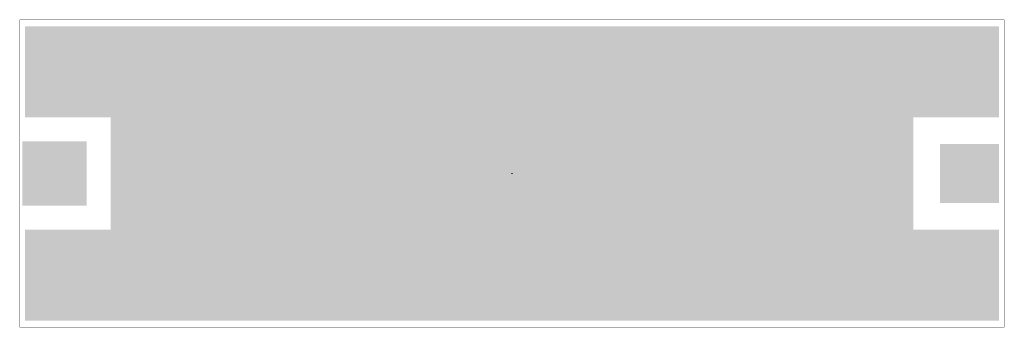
# Model space of a CAD drawing. Header units: millimetres. Extents: x 0 to 0.46, y 0 to 0.144.
import ezdxf

# ---------------------------------------------------------------- set-up
doc = ezdxf.new("R2010")
doc.units = ezdxf.units.MM
doc.layers.get('0').update_dxf_attribs({"linetype": 'CONTINUOUS', "lineweight": 0})
for name, color, linetype, lineweight in [('DEVICE_BOT_GND', 170, 'CONTINUOUS', 0), ('DEVICE_PAD_MASTER', 90, 'CONTINUOUS', 0), ('DEVICE_PROFILE', 30, 'CONTINUOUS', 0), ('PIN_1', 10, 'CONTINUOUS', 0)]:
    doc.layers.add(name, color=color, linetype=linetype, lineweight=lineweight)

# ---------------------------------------------------------------- blocks, each defined once
blk = doc.blocks.new('CUSTOM_5')
blk.add_solid([(-0.015, -0.015), (-0.015, 0.015), (0.015, -0.015), (0.015, 0.015)])
blk = doc.blocks.new('CUSTOM_4')
blk.add_solid([(-0.01375, -0.01375), (-0.01375, 0.01375), (0.01375, -0.01375), (0.01375, 0.01375)])
blk = doc.blocks.new('CUSTOM_2')
blk.add_solid([(-0.01475, -0.0125), (-0.01475, 0.0125), (0.01475, -0.0125), (0.01475, 0.0125)])
blk = doc.blocks.new('CUSTOM_3')
blk.add_solid([(-0.01475, -0.01475), (-0.01475, 0.01475), (0.01475, -0.01475), (0.01475, 0.01475)])
blk = doc.blocks.new('CUSTOM_1')
blk.add_solid([(-0.00025, -0.00025), (-0.00025, 0.00025), (0.00025, -0.00025), (0.00025, 0.00025)])

msp = doc.modelspace()

# ---------------------------------------------------------------- linework, layer by layer
at = {"layer": 'DEVICE_BOT_GND'}
for points in [[(0.0025, 0.098), (0.0025, 0.1405), (0.4575, 0.098), (0.4575, 0.1405)], [(0.0425, 0.0455), (0.0425, 0.098), (0.4175, 0.0455), (0.4175, 0.098)], [(0.0025, 0.003), (0.0025, 0.0455), (0.4575, 0.003), (0.4575, 0.0455)]]:
    msp.add_solid(points, dxfattribs=at)
at = {"layer": 'DEVICE_PAD_MASTER'}
for points in [[(0.0025, 0.058), (0.0025, 0.0855), (0.03, 0.058), (0.03, 0.0855)], [(0.43, 0.058), (0.43, 0.0855), (0.4575, 0.058), (0.4575, 0.0855)]]:
    msp.add_solid(points, dxfattribs=at)
at = {"layer": 'DEVICE_PROFILE', "lineweight": 50, "const_width": 0.0001}
msp.add_lwpolyline([(0.46, 0), (0.46, 0.1435), (0, 0.1435), (0, 0), (0.46, 0)], dxfattribs=at)

# ---------------------------------------------------------------- block references
at = {"layer": 'DEVICE_BOT_GND'}
for p in [(0.01625, 0.07175), (0.44375, 0.07175)]:
    msp.add_blockref('CUSTOM_4', p, dxfattribs=at)
at = {"layer": 'DEVICE_PAD_MASTER'}
for name, p in [('CUSTOM_2', (0.0275, 0.123)), ('CUSTOM_2', (0.0725, 0.123)), ('CUSTOM_2', (0.1175, 0.123)), ('CUSTOM_2', (0.1625, 0.123)), ('CUSTOM_2', (0.2075, 0.123)), ('CUSTOM_2', (0.2525, 0.123)), ('CUSTOM_2', (0.2975, 0.123)), ('CUSTOM_2', (0.3425, 0.123)), ('CUSTOM_2', (0.3875, 0.123)), ('CUSTOM_2', (0.4325, 0.123)), ('CUSTOM_3', (0.0725, 0.07175)), ('CUSTOM_3', (0.1175, 0.07175)), ('CUSTOM_3', (0.1625, 0.07175)), ('CUSTOM_3', (0.2075, 0.07175)), ('CUSTOM_3', (0.2525, 0.07175)), ('CUSTOM_3', (0.2975, 0.07175)), ('CUSTOM_3', (0.3425, 0.07175)), ('CUSTOM_3', (0.3875, 0.07175)), ('CUSTOM_2', (0.0275, 0.0205)), ('CUSTOM_2', (0.0725, 0.0205)), ('CUSTOM_2', (0.1175, 0.0205)), ('CUSTOM_2', (0.1625, 0.0205)), ('CUSTOM_2', (0.2075, 0.0205)), ('CUSTOM_2', (0.2525, 0.0205)), ('CUSTOM_2', (0.2975, 0.0205)), ('CUSTOM_2', (0.3425, 0.0205)), ('CUSTOM_2', (0.3875, 0.0205)), ('CUSTOM_2', (0.4325, 0.0205))]:
    msp.add_blockref(name, p, dxfattribs=at)
at = {"layer": 'DEVICE_PROFILE'}
msp.add_blockref('CUSTOM_1', (0.23, 0.07175), dxfattribs=at)
at = {"layer": 'PIN_1'}
msp.add_blockref('CUSTOM_5', (0.01625, 0.07175), dxfattribs=at)

doc.saveas('drawing.dxf')
